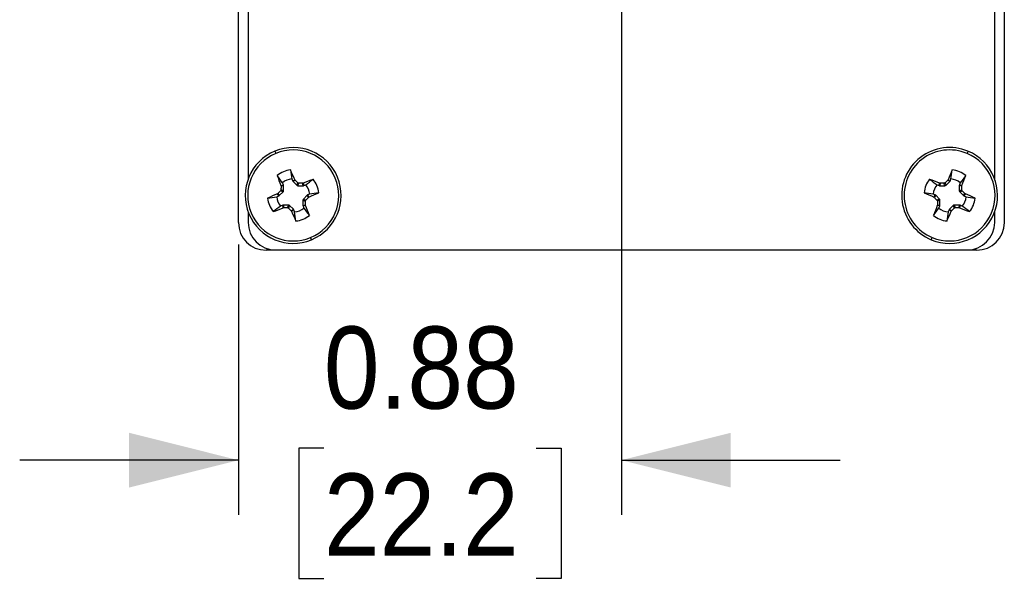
# Model space of a CAD drawing. Header units: inches. Extents: x 0.5 to 22, y 0 to 15.2.
# Tile 4 of 7: x 15.7 to 17.9, y 5.6 to 6.9. Entities that reach past the tile are written whole.
import ezdxf

# ---------------------------------------------------------------- set-up
doc = ezdxf.new("R2010")
doc.units = ezdxf.units.IN
doc.header["$MEASUREMENT"] = 0
doc.linetypes.add('SLD-Solid', pattern=[0])
doc.layers.add('DIMENSIONS', color=140, linetype='SLD-Solid', lineweight=25)
doc.styles.add('SLDTEXTSTYLE0', font='GOTHIC.TTF', dxfattribs={"width": 0.913})
doc.dimstyles.new('SLDDIMSTYLE1', dxfattribs={"dimtxt": 0.1875, "dimasz": 0.25, "dimexe": 0, "dimexo": 0.0625, "dimgap": 0.046875, "dimtad": 0, "dimtih": 1, "dimtoh": 1, "dimrnd": 1e-09, "dimdsep": 46, "dimtxsty": 'SLDTEXTSTYLE0', "dimsah": 1, "dimcen": 0.09, "dimadec": 0, "dimazin": 2, "dimtfac": 1, "dimtmove": 0, "dimatfit": 0, "dimfxl": 0, "dimfrac": 2, "dimtolj": 1, "dimtzin": 12, "dimarcsym": 0})

# ---------------------------------------------------------------- blocks, each defined once
blk = doc.blocks.new('_D_8')
at = {"layer": 'DIMENSIONS'}
for p, q in [((17.0711, 7.2615), (17.0711, 5.7644)), ((16.1961, 6.382), (16.1961, 5.7644)), ((16.3911, 5.917), (16.334, 5.917)), ((16.334, 5.917), (16.334, 5.6193)), ((16.876, 5.917), (16.9332, 5.917)), ((16.9332, 5.917), (16.9332, 5.6193)), ((16.1961, 5.8894), (15.6961, 5.8894)), ((17.0711, 5.8894), (17.5711, 5.8894)), ((16.334, 5.6193), (16.3911, 5.6193)), ((16.9332, 5.6193), (16.876, 5.6193))]:
    blk.add_line(p, q, dxfattribs=at)
for points in [[(16.1961, 5.8894), (15.9461, 5.9519), (15.9461, 5.8269)], [(17.0711, 5.8894), (17.3211, 5.8269), (17.3211, 5.9519)]]:
    blk.add_solid(points, dxfattribs=at)
at = {"layer": 'DIMENSIONS', "char_height": 0.1875, "attachment_point": 1, "style": 'SLDTEXTSTYLE0'}
for s, insert in [('0.88', (16.3911, 6.1946)), ('22.2', (16.3911, 5.8589))]:
    blk.add_mtext(s, dxfattribs=dict(at, insert=insert))

msp = doc.modelspace()

# ---------------------------------------------------------------- linework, layer by layer
for p, q in [((16.1961, 6.432), (16.1961, 8.681)), ((17.9461, 8.681), (17.9461, 6.432)), ((16.2181, 8.5818), (16.2181, 6.5311)), ((17.9241, 6.5311), (17.9241, 8.5818)), ((16.318, 6.5316), (16.32, 6.5268)), ((16.32, 6.5268), (16.3247, 6.53)), ((16.3255, 6.5289), (16.3207, 6.5257)), ((16.3207, 6.5257), (16.3292, 6.5172)), ((17.8129, 6.5172), (17.8214, 6.5257)), ((17.8214, 6.5257), (17.8167, 6.5289)), ((17.8174, 6.53), (17.8222, 6.5268)), ((17.8222, 6.5268), (17.8242, 6.5316)), ((16.2979, 6.5021), (16.2922, 6.5045)), ((16.293, 6.5168), (16.2986, 6.518)), ((16.2989, 6.5046), (16.2932, 6.507)), ((16.2989, 6.5166), (16.2933, 6.5155)), ((16.2986, 6.518), (16.2966, 6.5227)), ((16.2989, 6.5046), (16.2989, 6.5166)), ((16.3292, 6.5172), (16.3316, 6.5229)), ((16.3317, 6.5162), (16.3341, 6.5219)), ((16.3317, 6.5162), (16.3437, 6.5162)), ((16.3437, 6.5162), (16.3426, 6.5218)), ((16.344, 6.522), (16.3451, 6.5164)), ((16.3451, 6.5164), (16.3499, 6.5184)), ((17.7923, 6.5184), (17.7971, 6.5164)), ((17.7971, 6.5164), (17.7982, 6.522)), ((17.7996, 6.5218), (17.7984, 6.5162)), ((17.7984, 6.5162), (17.8105, 6.5162)), ((17.8105, 6.5162), (17.8081, 6.5219)), ((17.8129, 6.5172), (17.8106, 6.5229)), ((17.8489, 6.5155), (17.8433, 6.5166)), ((17.8433, 6.5166), (17.8433, 6.5046)), ((17.8433, 6.5046), (17.849, 6.507)), ((17.8455, 6.5227), (17.8435, 6.518)), ((17.8435, 6.518), (17.8491, 6.5168)), ((17.8443, 6.5021), (17.85, 6.5045)), ((16.2835, 6.4909), (16.2882, 6.4929)), ((16.2882, 6.4929), (16.2851, 6.4976)), ((16.2862, 6.4984), (16.2894, 6.4936)), ((16.2894, 6.4936), (16.2979, 6.5021)), ((16.3433, 6.4834), (16.349, 6.481)), ((16.3433, 6.4834), (16.3433, 6.4713)), ((16.3528, 6.4943), (16.3443, 6.4858)), ((16.3443, 6.4858), (16.35, 6.4835)), ((16.356, 6.4896), (16.3528, 6.4943)), ((16.3587, 6.4971), (16.3539, 6.4951)), ((16.3539, 6.4951), (16.3571, 6.4903)), ((17.7882, 6.4951), (17.7835, 6.4971)), ((17.7851, 6.4903), (17.7882, 6.4951)), ((17.7894, 6.4943), (17.7862, 6.4896)), ((17.7979, 6.4858), (17.7894, 6.4943)), ((17.7979, 6.4858), (17.7922, 6.4835)), ((17.7989, 6.4834), (17.7932, 6.481)), ((17.7989, 6.4713), (17.7989, 6.4834)), ((17.8443, 6.5021), (17.8528, 6.4936)), ((17.8528, 6.4936), (17.856, 6.4984)), ((17.8571, 6.4976), (17.8539, 6.4929)), ((17.8539, 6.4929), (17.8587, 6.4909)), ((16.2971, 6.4715), (16.2923, 6.4695)), ((16.2982, 6.4659), (16.2971, 6.4715)), ((16.2984, 6.4718), (16.2996, 6.4662)), ((16.3105, 6.4718), (16.2984, 6.4718)), ((16.3105, 6.4718), (16.3081, 6.4661)), ((16.3129, 6.4708), (16.3106, 6.4651)), ((16.3214, 6.4623), (16.3129, 6.4708)), ((16.3167, 6.4591), (16.3214, 6.4623)), ((16.3222, 6.4611), (16.3174, 6.458)), ((16.3242, 6.4564), (16.3222, 6.4611)), ((16.3433, 6.4713), (16.3489, 6.4724)), ((16.3491, 6.4711), (16.3435, 6.47)), ((16.3435, 6.47), (16.3455, 6.4652)), ((17.7986, 6.47), (17.793, 6.4711)), ((17.7933, 6.4724), (17.7989, 6.4713)), ((17.7966, 6.4652), (17.7986, 6.47)), ((17.82, 6.4611), (17.818, 6.4564)), ((17.8247, 6.458), (17.82, 6.4611)), ((17.8292, 6.4708), (17.8207, 6.4623)), ((17.8207, 6.4623), (17.8255, 6.4591)), ((17.8292, 6.4708), (17.8316, 6.4651)), ((17.8317, 6.4718), (17.8341, 6.4661)), ((17.8437, 6.4718), (17.8317, 6.4718)), ((17.8426, 6.4662), (17.8437, 6.4718)), ((17.8451, 6.4715), (17.844, 6.4659)), ((17.8499, 6.4695), (17.8451, 6.4715)), ((16.2181, 6.4568), (16.2181, 6.4325)), ((17.9241, 6.4325), (17.9241, 6.4568)), ((17.8831, 6.369), (16.2591, 6.369)), ((16.2811, 6.3695), (17.8611, 6.3695))]:
    msp.add_line(p, q)
for centre, radius, start, end in [((16.3211, 6.494), 0.1095, 112.5227, 292.5227), ((16.3211, 6.494), 0.1095, 292.5227, 112.5227), ((16.3211, 6.494), 0.1039, 292.5227, 112.5227), ((17.8211, 6.494), 0.1095, 67.4773, 247.4773), ((17.8211, 6.494), 0.1039, 67.4773, 247.4773), ((17.8211, 6.494), 0.1095, 247.4773, 67.4773), ((16.3211, 6.494), 0.1039, 112.5227, 292.5227), ((17.8211, 6.494), 0.1039, 247.4773, 67.4773), ((16.3211, 6.494), 0.0587, 96.109, 128.9364), ((14.7156, 5.8313), 1.7542, 23.4696, 24.2676), ((19.4265, 5.8313), 1.7542, 155.7324, 156.5304), ((17.8211, 6.494), 0.0587, 51.0636, 83.891), ((17.9216, 7.1609), 1.7513, 200.7771, 201.5764), ((16.3211, 6.494), 0.0378, 94.7055, 130.3398), ((16.9887, 4.8916), 1.7532, 110.7776, 111.576), ((16.3211, 6.494), 0.0587, 6.109, 38.9364), ((17.8211, 6.494), 0.0587, 141.0636, 173.891), ((17.1535, 4.8916), 1.7532, 68.424, 69.2224), ((17.8211, 6.494), 0.0378, 49.6602, 85.2945), ((16.2205, 7.1609), 1.7513, 338.4236, 339.2229), ((16.3211, 6.494), 0.0378, 4.7055, 40.3398), ((17.8211, 6.494), 0.0378, 139.6602, 175.2945), ((16.9834, 4.8892), 1.7535, 113.4694, 114.2677), ((16.3211, 6.494), 0.0587, 186.109, 218.9364), ((16.3211, 6.494), 0.0378, 184.7055, 220.3398), ((15.6598, 8.0964), 1.7509, 293.4688, 294.2684), ((18.4823, 8.0964), 1.7509, 245.7316, 246.5312), ((17.8211, 6.494), 0.0378, 319.6602, 355.2945), ((17.1587, 4.8892), 1.7535, 65.7323, 66.5306), ((17.8211, 6.494), 0.0587, 321.0636, 353.891), ((15.6539, 8.0951), 1.752, 290.7773, 291.5763), ((17.9255, 7.1561), 1.7531, 203.4692, 204.2677), ((16.3211, 6.494), 0.0378, 274.7055, 310.3398), ((14.7204, 5.827), 1.7515, 20.777, 21.5763), ((19.4218, 5.827), 1.7515, 158.4237, 159.223), ((17.8211, 6.494), 0.0378, 229.6602, 265.2945), ((16.2167, 7.1561), 1.7531, 335.7323, 336.5308), ((18.4882, 8.0951), 1.752, 248.4237, 249.2227), ((16.3211, 6.494), 0.0587, 276.109, 308.9364), ((17.8211, 6.494), 0.0587, 231.0636, 263.891), ((16.2811, 6.4325), 0.063, 180, 270), ((17.8611, 6.4325), 0.063, 270, 0)]:
    msp.add_arc(centre, radius, start, end)
for centre, major_axis, ratio, start_param, end_param in [((16.3232, 6.5282), (0.00292, 0.00195), 0.996045, 2.946, 3.337185), ((17.819, 6.5282), (-0.00292, 0.00195), 0.996045, 2.946, 3.337185), ((16.2954, 6.5046), (-0.00325, 0.00134), 0.995546, 2.750469, 3.532716), ((16.2954, 6.5166), (-0.00345, -0.00069), 0.996045, 2.946, 3.337185), ((16.3317, 6.5197), (0.00134, 0.00325), 0.995546, 2.750469, 3.532716), ((16.3437, 6.5197), (-0.00069, 0.00345), 0.996045, 2.946, 3.337185), ((17.7984, 6.5197), (0.00069, 0.00345), 0.996045, 2.946, 3.337185), ((17.8105, 6.5197), (-0.00134, 0.00325), 0.995546, 2.750469, 3.532716), ((17.8468, 6.5166), (0.00345, -0.00069), 0.996045, 2.946, 3.337185), ((17.8468, 6.5046), (0.00325, 0.00134), 0.995546, 2.750469, 3.532716), ((16.2869, 6.4961), (-0.00195, 0.00292), 0.996045, 2.946, 3.337185), ((16.3468, 6.4833), (0.00325, -0.00134), 0.995546, 2.750469, 3.532716), ((16.3553, 6.4918), (0.00195, -0.00292), 0.996045, 2.946, 3.337185), ((17.7869, 6.4918), (-0.00195, -0.00292), 0.996045, 2.946, 3.337185), ((17.7954, 6.4833), (-0.00325, -0.00134), 0.995546, 2.750469, 3.532716), ((17.8553, 6.4961), (0.00195, 0.00292), 0.996045, 2.946, 3.337185), ((16.2984, 6.4683), (0.00069, -0.00345), 0.996045, 2.946, 3.337185), ((16.3105, 6.4683), (-0.00134, -0.00325), 0.995546, 2.750469, 3.532716), ((16.319, 6.4598), (-0.00292, -0.00195), 0.996045, 2.946, 3.337185), ((16.3468, 6.4713), (0.00345, 0.00069), 0.996045, 2.946, 3.337185), ((17.7954, 6.4713), (-0.00345, 0.00069), 0.996045, 2.946, 3.337185), ((17.8232, 6.4598), (0.00292, -0.00195), 0.996045, 2.946, 3.337185), ((17.8317, 6.4683), (0.00134, -0.00325), 0.995546, 2.750469, 3.532716), ((17.8437, 6.4683), (-0.00069, -0.00345), 0.996045, 2.946, 3.337185), ((16.2591, 6.432), (-0.0446, -0.0446), 0.999924, 5.497825, 7.068545), ((17.8831, 6.432), (0.0446, -0.0446), 0.999924, 5.497825, 7.068545)]:
    msp.add_ellipse(centre, major_axis=major_axis, ratio=ratio, start_param=start_param, end_param=end_param)
for points, knots in [([(16.2791, 6.5951), (16.2791, 6.5951), (16.2793, 6.5947), (16.2801, 6.5929), (16.2806, 6.5915), (16.2813, 6.59)], [0, 0, 0, 0, 0.5, 0.5, 1, 1, 1, 1]), ([(17.863, 6.5951), (17.863, 6.5951), (17.8628, 6.5947), (17.8621, 6.5929), (17.8615, 6.5915), (17.8609, 6.59)], [0, 0, 0, 0, 0.5, 0.5, 1, 1, 1, 1]), ([(16.3316, 6.5229), (16.3306, 6.5239), (16.3285, 6.5259), (16.3265, 6.5279), (16.3255, 6.5289)], [0, 0, 0, 0, 0.5, 1, 1, 1, 1]), ([(17.8167, 6.5289), (17.8157, 6.5279), (17.8136, 6.5259), (17.8116, 6.5239), (17.8106, 6.5229)], [0, 0, 0, 0, 0.5, 1, 1, 1, 1]), ([(16.2922, 6.5045), (16.2912, 6.5035), (16.2892, 6.5014), (16.2872, 6.4994), (16.2862, 6.4984)], [0, 0, 0, 0, 0.5, 1, 1, 1, 1]), ([(16.2932, 6.507), (16.2932, 6.5066), (16.2931, 6.5062), (16.293, 6.5058), (16.2929, 6.5054), (16.2927, 6.5051), (16.2924, 6.5048), (16.2924, 6.5047), (16.2923, 6.5046), (16.2922, 6.5045)], [0, 0, 0, 0, 0.00002970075, 0.00002970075, 0.00002970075, 0.00005940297, 0.00005940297, 0.00005940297, 0.00006914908, 0.00006914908, 0.00006914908, 0.00006914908]), ([(16.2933, 6.5155), (16.2933, 6.5141), (16.2932, 6.5112), (16.2932, 6.5084), (16.2932, 6.507)], [0, 0, 0, 0, 0.5, 1, 1, 1, 1]), ([(16.3341, 6.5219), (16.3337, 6.5219), (16.3333, 6.5219), (16.3329, 6.5221), (16.3325, 6.5222), (16.3322, 6.5224), (16.3319, 6.5226), (16.3318, 6.5227), (16.3317, 6.5228), (16.3316, 6.5229)], [0, 0, 0, 0, 0.00002970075, 0.00002970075, 0.00002970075, 0.00005940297, 0.00005940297, 0.00005940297, 0.00006914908, 0.00006914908, 0.00006914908, 0.00006914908]), ([(16.3426, 6.5218), (16.3412, 6.5218), (16.3384, 6.5218), (16.3355, 6.5219), (16.3341, 6.5219)], [0, 0, 0, 0, 0.5, 1, 1, 1, 1]), ([(17.8081, 6.5219), (17.8067, 6.5219), (17.8038, 6.5218), (17.801, 6.5218), (17.7996, 6.5218)], [0, 0, 0, 0, 0.5, 1, 1, 1, 1]), ([(17.8106, 6.5229), (17.8103, 6.5226), (17.81, 6.5224), (17.8096, 6.5222), (17.8093, 6.522), (17.8089, 6.5219), (17.8085, 6.5219), (17.8084, 6.5219), (17.8082, 6.5219), (17.8081, 6.5219)], [0, 0, 0, 0, 0.00002970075, 0.00002970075, 0.00002970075, 0.00005940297, 0.00005940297, 0.00005940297, 0.00006914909, 0.00006914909, 0.00006914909, 0.00006914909]), ([(17.849, 6.507), (17.849, 6.5084), (17.8489, 6.5112), (17.8489, 6.5141), (17.8489, 6.5155)], [0, 0, 0, 0, 0.5, 1, 1, 1, 1]), ([(17.85, 6.5045), (17.8497, 6.5048), (17.8495, 6.5051), (17.8493, 6.5054), (17.8492, 6.5058), (17.849, 6.5062), (17.849, 6.5066), (17.849, 6.5067), (17.849, 6.5068), (17.849, 6.507)], [0, 0, 0, 0, 0.00002970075, 0.00002970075, 0.00002970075, 0.00005940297, 0.00005940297, 0.00005940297, 0.00006914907, 0.00006914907, 0.00006914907, 0.00006914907]), ([(17.856, 6.4984), (17.855, 6.4994), (17.853, 6.5014), (17.851, 6.5035), (17.85, 6.5045)], [0, 0, 0, 0, 0.5, 1, 1, 1, 1]), ([(16.3489, 6.4724), (16.3489, 6.4739), (16.3489, 6.4767), (16.349, 6.4796), (16.349, 6.481)], [0, 0, 0, 0, 0.5, 1, 1, 1, 1]), ([(16.349, 6.481), (16.349, 6.4814), (16.349, 6.4818), (16.3492, 6.4821), (16.3493, 6.4825), (16.3495, 6.4829), (16.3497, 6.4832), (16.3498, 6.4833), (16.3499, 6.4834), (16.35, 6.4835)], [0, 0, 0, 0, 0.00002970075, 0.00002970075, 0.00002970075, 0.00005940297, 0.00005940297, 0.00005940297, 0.00006914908, 0.00006914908, 0.00006914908, 0.00006914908]), ([(16.35, 6.4835), (16.351, 6.4845), (16.353, 6.4865), (16.355, 6.4885), (16.356, 6.4896)], [0, 0, 0, 0, 0.5, 1, 1, 1, 1]), ([(17.7862, 6.4896), (17.7872, 6.4885), (17.7892, 6.4865), (17.7912, 6.4845), (17.7922, 6.4835)], [0, 0, 0, 0, 0.5, 1, 1, 1, 1]), ([(17.7922, 6.4835), (17.7925, 6.4832), (17.7927, 6.4829), (17.7928, 6.4825), (17.793, 6.4822), (17.7931, 6.4818), (17.7932, 6.4814), (17.7932, 6.4813), (17.7932, 6.4811), (17.7932, 6.481)], [0, 0, 0, 0, 0.00002970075, 0.00002970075, 0.00002970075, 0.00005940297, 0.00005940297, 0.00005940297, 0.00006914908, 0.00006914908, 0.00006914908, 0.00006914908]), ([(17.7932, 6.481), (17.7932, 6.4796), (17.7932, 6.4767), (17.7933, 6.4739), (17.7933, 6.4724)], [0, 0, 0, 0, 0.5, 1, 1, 1, 1]), ([(16.2996, 6.4662), (16.301, 6.4661), (16.3038, 6.4661), (16.3067, 6.4661), (16.3081, 6.4661)], [0, 0, 0, 0, 0.5, 1, 1, 1, 1]), ([(16.3081, 6.4661), (16.3085, 6.4661), (16.3089, 6.466), (16.3093, 6.4659), (16.3096, 6.4658), (16.31, 6.4656), (16.3103, 6.4653), (16.3104, 6.4652), (16.3105, 6.4652), (16.3106, 6.4651)], [0, 0, 0, 0, 0.00002970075, 0.00002970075, 0.00002970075, 0.00005940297, 0.00005940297, 0.00005940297, 0.00006914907, 0.00006914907, 0.00006914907, 0.00006914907]), ([(16.3106, 6.4651), (16.3116, 6.4641), (16.3136, 6.4621), (16.3157, 6.4601), (16.3167, 6.4591)], [0, 0, 0, 0, 0.5, 1, 1, 1, 1]), ([(17.8255, 6.4591), (17.8265, 6.4601), (17.8285, 6.4621), (17.8306, 6.4641), (17.8316, 6.4651)], [0, 0, 0, 0, 0.5, 1, 1, 1, 1]), ([(17.8316, 6.4651), (17.8319, 6.4653), (17.8322, 6.4656), (17.8326, 6.4657), (17.8329, 6.4659), (17.8333, 6.466), (17.8337, 6.4661), (17.8338, 6.4661), (17.8339, 6.4661), (17.8341, 6.4661)], [0, 0, 0, 0, 0.00002970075, 0.00002970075, 0.00002970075, 0.00005940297, 0.00005940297, 0.00005940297, 0.00006914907, 0.00006914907, 0.00006914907, 0.00006914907]), ([(17.8341, 6.4661), (17.8355, 6.4661), (17.8384, 6.4661), (17.8412, 6.4661), (17.8426, 6.4662)], [0, 0, 0, 0, 0.5, 1, 1, 1, 1]), ([(16.363, 6.3928), (16.363, 6.3928), (16.3628, 6.3933), (16.3621, 6.3951), (16.3615, 6.3964), (16.3609, 6.398)], [0, 0, 0, 0, 0.5, 0.5, 1, 1, 1, 1]), ([(17.7791, 6.3928), (17.7791, 6.3928), (17.7793, 6.3933), (17.7801, 6.3951), (17.7806, 6.3964), (17.7813, 6.398)], [0, 0, 0, 0, 0.5, 0.5, 1, 1, 1, 1])]:
    msp.add_open_spline(points, degree=3, knots=knots)
for points in [[(16.3148, 6.5523), (16.3159, 6.5454), (16.3169, 6.5385), (16.318, 6.5316)], [(17.8242, 6.5316), (17.8252, 6.5385), (17.8263, 6.5454), (17.8273, 6.5523)], [(16.2966, 6.5227), (16.2925, 6.5284), (16.2883, 6.534), (16.2842, 6.5396)], [(16.3255, 6.5289), (16.3252, 6.5292), (16.3249, 6.5296), (16.3247, 6.53)], [(16.3499, 6.5184), (16.3555, 6.5226), (16.3611, 6.5267), (16.3667, 6.5309)], [(17.7754, 6.5309), (17.7811, 6.5267), (17.7867, 6.5226), (17.7923, 6.5184)], [(17.8174, 6.53), (17.8173, 6.5296), (17.817, 6.5292), (17.8167, 6.5289)], [(17.858, 6.5396), (17.8538, 6.534), (17.8497, 6.5284), (17.8455, 6.5227)], [(16.293, 6.5168), (16.2932, 6.5164), (16.2933, 6.516), (16.2933, 6.5155)], [(16.344, 6.522), (16.3435, 6.5219), (16.3431, 6.5218), (16.3426, 6.5218)], [(17.7996, 6.5218), (17.7991, 6.5218), (17.7986, 6.5219), (17.7982, 6.522)], [(17.8489, 6.5155), (17.8489, 6.516), (17.849, 6.5164), (17.8491, 6.5168)], [(16.2627, 6.4877), (16.2696, 6.4888), (16.2765, 6.4898), (16.2835, 6.4909)], [(16.2862, 6.4984), (16.2859, 6.4981), (16.2855, 6.4978), (16.2851, 6.4976)], [(16.356, 6.4896), (16.3563, 6.4899), (16.3567, 6.4902), (16.3571, 6.4903)], [(16.3794, 6.5002), (16.3725, 6.4992), (16.3656, 6.4981), (16.3587, 6.4971)], [(17.7835, 6.4971), (17.7765, 6.4981), (17.7696, 6.4992), (17.7627, 6.5002)], [(17.7851, 6.4903), (17.7855, 6.4902), (17.7859, 6.4899), (17.7862, 6.4896)], [(17.8571, 6.4976), (17.8567, 6.4978), (17.8563, 6.4981), (17.856, 6.4984)], [(17.8587, 6.4909), (17.8656, 6.4898), (17.8725, 6.4888), (17.8794, 6.4877)], [(16.2923, 6.4695), (16.2867, 6.4654), (16.2811, 6.4612), (16.2754, 6.4571)], [(16.2982, 6.4659), (16.2986, 6.4661), (16.2991, 6.4662), (16.2996, 6.4662)], [(16.3167, 6.4591), (16.317, 6.4588), (16.3173, 6.4584), (16.3174, 6.458)], [(16.3455, 6.4652), (16.3497, 6.4596), (16.3538, 6.4539), (16.358, 6.4483)], [(16.3491, 6.4711), (16.349, 6.4715), (16.3489, 6.472), (16.3489, 6.4724)], [(17.7842, 6.4483), (17.7883, 6.4539), (17.7925, 6.4596), (17.7966, 6.4652)], [(17.7933, 6.4724), (17.7933, 6.472), (17.7932, 6.4715), (17.793, 6.4711)], [(17.8247, 6.458), (17.8249, 6.4584), (17.8252, 6.4588), (17.8255, 6.4591)], [(17.8426, 6.4662), (17.8431, 6.4662), (17.8435, 6.4661), (17.844, 6.4659)], [(17.8667, 6.4571), (17.8611, 6.4612), (17.8555, 6.4654), (17.8499, 6.4695)], [(16.3273, 6.4356), (16.3263, 6.4425), (16.3252, 6.4494), (16.3242, 6.4564)], [(17.818, 6.4564), (17.8169, 6.4494), (17.8159, 6.4425), (17.8148, 6.4356)]]:
    msp.add_open_spline(points, degree=3)

# ---------------------------------------------------------------- dimensions: what is measured, and where the dimension line sits
at = {"layer": 'DIMENSIONS'}
dim = msp.add_linear_dim(base=(17.0710842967, 5.8894020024), p1=(16.1960842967, 6.4319734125), p2=(17.0710842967, 7.3114758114), dimstyle='SLDDIMSTYLE1', dxfattribs=at)
dim.commit()
dim.dimension.update_dxf_attribs({"geometry": '_D_8', "text_midpoint": (16.6335842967, 5.8894020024), "dimtype": 160})

doc.saveas('drawing.dxf')
